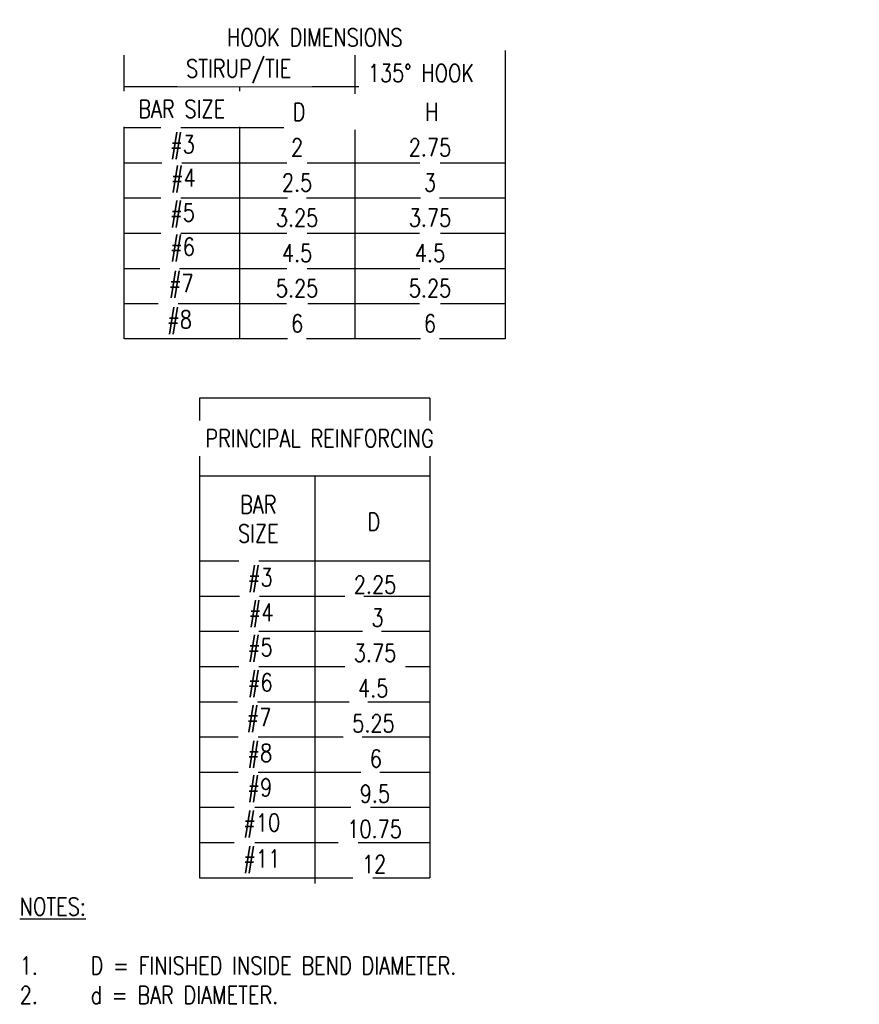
# Model space of a CAD drawing. Header units: inches. Extents: x -458 to 1900, y -406 to 193.
# Tile 8 of 15: x 12.66 to 18.59, y 45.61 to 52.55. Entities that reach past the tile are written whole.
import ezdxf

# ---------------------------------------------------------------- set-up
doc = ezdxf.new("R2010")
doc.units = ezdxf.units.IN
doc.header["$MEASUREMENT"] = 0
doc.layers.add('A-DETL-THIN', color=1, linetype='Continuous')
doc.layers.add('S-ANNO-NOTE', color=2, linetype='Continuous', lineweight=35)
doc.styles.add('Annotative', font='romans.shx', dxfattribs={"width": 0.8, "height": 0.125})

msp = doc.modelspace()

# ---------------------------------------------------------------- linework, layer by layer
at = {"layer": 'A-DETL-THIN', "lineweight": -3}
for p, q in [((13.4015, 52.3362), (16.089, 52.3362)), ((13.4015, 50.3014), (13.4015, 52.3362)), ((15.0265, 52.3362), (15.0265, 50.3014)), ((13.4015, 52.0804), (16.089, 52.0804)), ((14.214, 52.0804), (14.214, 50.3014)), ((13.4015, 51.7915), (16.089, 51.7915)), ((13.4015, 51.5431), (16.089, 51.5431)), ((13.4015, 51.2948), (16.089, 51.2948)), ((13.4015, 51.0464), (16.089, 51.0464)), ((13.4015, 50.7981), (16.089, 50.7981)), ((13.4015, 50.5497), (16.089, 50.5497)), ((16.089, 50.3014), (13.4015, 50.3014)), ((15.5577, 49.8816), (13.9327, 49.8816)), ((13.9327, 49.8816), (13.9327, 46.4992)), ((15.5577, 49.8816), (15.5577, 46.4992)), ((13.9327, 49.3349), (15.5577, 49.3349)), ((14.7452, 49.3349), (14.7452, 46.4584)), ((13.9327, 48.7344), (15.5577, 48.7344)), ((13.9327, 48.486), (15.5577, 48.486)), ((13.9327, 48.2377), (15.5577, 48.2377)), ((13.9327, 47.9893), (15.5577, 47.9893)), ((13.9327, 47.741), (15.5577, 47.741)), ((13.9327, 47.4926), (15.5577, 47.4926)), ((13.9327, 47.2443), (15.5577, 47.2443)), ((13.9327, 46.9959), (15.5577, 46.9959)), ((13.9327, 46.7476), (15.5577, 46.7476)), ((13.9327, 46.4992), (15.5577, 46.4992))]:
    msp.add_line(p, q, dxfattribs=at)

# ---------------------------------------------------------------- texts
at = {"layer": 'S-ANNO-NOTE', "lineweight": -3, "char_height": 0.125, "line_spacing_factor": 0.981704, "style": 'Annotative', "bg_fill": 2}
for s, insert, width, attachment_point in [('2', (14.6202, 51.6516), 0.016045, 5), ('2.75', (15.5577, 51.6516), 0.016045, 5), ('\\pxqc,t3.2,6.4,9.6,12.8,16,19.2,22.4,25.6,28.8,32,35.2,38.4,41.6,44.8,48,51.2,54.4,57.6,60.8,64,67.2,70.4,73.6,76.8,80,83.2,86.4,89.6,92.8,96,99.2,102.4;{BAR\\PSIZE}', (14.3468, 49.0298), 0.02813, 5), ('\\pxt3.2,6.4,9.6,12.8,16,19.2,22.4,25.6,28.8,32,35.2,38.4,41.6,44.8,48,51.2,54.4,57.6,60.8,64,67.2,70.4,73.6,76.8,80,83.2,86.4,89.6,92.8,96,99.2,102.4;{D}', (15.1166, 48.9477), 0.0067, 7)]:
    msp.add_mtext(s, dxfattribs=dict(at, insert=insert, width=width, attachment_point=attachment_point))
at = {"layer": 'S-ANNO-NOTE', "lineweight": -3, "insert": (15.0202, 48.0221), "char_height": 0.125, "attachment_point": 7, "line_spacing_factor": 0.981704, "style": 'Annotative', "bg_fill": 2}
msp.add_mtext('3.75', dxfattribs=at)
at = {"layer": 'S-ANNO-NOTE', "lineweight": -3, "insert": (12.6635, 46.3583), "char_height": 0.125, "width": 5.488984, "attachment_point": 1, "style": 'Annotative'}
msp.add_mtext('{\\LNOTES:\\P\\P\\pxi-3,l3,t3;}1.^ID = FINISHED INSIDE BEND DIAMETER.\\P2.^Id = BAR DIAMETER.', dxfattribs=at)

# ---------------------------------------------------------------- next in the draw order: texts
at = {"layer": 'S-ANNO-NOTE', "lineweight": -3, "char_height": 0.125, "line_spacing_factor": 0.981704, "style": 'Annotative', "bg_fill": 2}
for s, insert, width, attachment_point in [('\\pxt3.2,6.4,9.6,12.8,16,19.2,22.4,25.6,28.8,32,35.2,38.4,41.6,44.8,48,51.2,54.4,57.6,60.8,64,67.2,70.4,73.6,76.8,80,83.2,86.4,89.6,92.8,96,99.2,102.4;135%%D HOOK', (15.1192, 52.1135), 3, 7), ('\\pxt3.2,6.4,9.6,12.8,16,19.2,22.4,25.6,28.8,32,35.2,38.4,41.6,44.8,48,51.2,54.4,57.6,60.8,64,67.2,70.4,73.6,76.8,80,83.2,86.4,89.6,92.8,96,99.2,102.4;2.5', (14.6202, 51.4032), 0.006442, 5), ('\\pxt3.2,6.4,9.6,12.8,16,19.2,22.4,25.6,28.8,32,35.2,38.4,41.6,44.8,48,51.2,54.4,57.6,60.8,64,67.2,70.4,73.6,76.8,80,83.2,86.4,89.6,92.8,96,99.2,102.4;{#5}', (13.7238, 51.0871), 0.013023, 7), ('\\pxt3.2,6.4,9.6,12.8,16,19.2,22.4,25.6,28.8,32,35.2,38.4,41.6,44.8,48,51.2,54.4,57.6,60.8,64,67.2,70.4,73.6,76.8,80,83.2,86.4,89.6,92.8,96,99.2,102.4;{5.25}', (14.6202, 50.6581), 0.022367, 5), ('\\pxt3.2,6.4,9.6,12.8,16,19.2,22.4,25.6,28.8,32,35.2,38.4,41.6,44.8,48,51.2,54.4,57.6,60.8,64,67.2,70.4,73.6,76.8,80,83.2,86.4,89.6,92.8,96,99.2,102.4;{5.25}', (15.5577, 50.6582), 0.022367, 5), ('\\pxt3.2,6.4,9.6,12.8,16,19.2,22.4,25.6,28.8,32,35.2,38.4,41.6,44.8,48,51.2,54.4,57.6,60.8,64,67.2,70.4,73.6,76.8,80,83.2,86.4,89.6,92.8,96,99.2,102.4;PRINCIPAL REINFORCING', (14.7788, 49.5986), 1.735364, 5), ('\\pxt3.2,6.4,9.6,12.8,16,19.2,22.4,25.6,28.8,32,35.2,38.4,41.6,44.8,48,51.2,54.4,57.6,60.8,64,67.2,70.4,73.6,76.8,80,83.2,86.4,89.6,92.8,96,99.2,102.4;{3}', (15.1444, 48.2704), 0.006442, 7), ('\\pxt3.2,6.4,9.6,12.8,16,19.2,22.4,25.6,28.8,32,35.2,38.4,41.6,44.8,48,51.2,54.4,57.6,60.8,64,67.2,70.4,73.6,76.8,80,83.2,86.4,89.6,92.8,96,99.2,102.4;{#5}', (14.2726, 48.021), 0.013023, 7), ('\\pxt3.2,6.4,9.6,12.8,16,19.2,22.4,25.6,28.8,32,35.2,38.4,41.6,44.8,48,51.2,54.4,57.6,60.8,64,67.2,70.4,73.6,76.8,80,83.2,86.4,89.6,92.8,96,99.2,102.4;{#10}', (14.2402, 46.7838), 0.019325, 7), ('\\pxt3.2,6.4,9.6,12.8,16,19.2,22.4,25.6,28.8,32,35.2,38.4,41.6,44.8,48,51.2,54.4,57.6,60.8,64,67.2,70.4,73.6,76.8,80,83.2,86.4,89.6,92.8,96,99.2,102.4;10.75', (14.9743, 46.7803), 0.012764, 7)]:
    msp.add_mtext(s, dxfattribs=dict(at, insert=insert, width=width, attachment_point=attachment_point))

# ---------------------------------------------------------------- next in the draw order: texts
for s, insert, width, attachment_point in [('\\pxt3.2,6.4,9.6,12.8,16,19.2,22.4,25.6,28.8,32,35.2,38.4,41.6,44.8,48,51.2,54.4,57.6,60.8,64,67.2,70.4,73.6,76.8,80,83.2,86.4,89.6,92.8,96,99.2,102.4;HOOK DIMENSIONS', (14.7452, 52.365), 3, 8), ('\\pxt3.2,6.4,9.6,12.8,16,19.2,22.4,25.6,28.8,32,35.2,38.4,41.6,44.8,48,51.2,54.4,57.6,60.8,64,67.2,70.4,73.6,76.8,80,83.2,86.4,89.6,92.8,96,99.2,102.4;{D}', (14.5893, 51.8397), 3, 7), ('\\pxt3.2,6.4,9.6,12.8,16,19.2,22.4,25.6,28.8,32,35.2,38.4,41.6,44.8,48,51.2,54.4,57.6,60.8,64,67.2,70.4,73.6,76.8,80,83.2,86.4,89.6,92.8,96,99.2,102.4;{#4}', (13.7299, 51.3329), 0.013023, 7), ('\\pxt3.2,6.4,9.6,12.8,16,19.2,22.4,25.6,28.8,32,35.2,38.4,41.6,44.8,48,51.2,54.4,57.6,60.8,64,67.2,70.4,73.6,76.8,80,83.2,86.4,89.6,92.8,96,99.2,102.4;{#6}', (13.7238, 50.8464), 0.013023, 7), ('\\pxt3.2,6.4,9.6,12.8,16,19.2,22.4,25.6,28.8,32,35.2,38.4,41.6,44.8,48,51.2,54.4,57.6,60.8,64,67.2,70.4,73.6,76.8,80,83.2,86.4,89.6,92.8,96,99.2,102.4;{4.5}', (14.6202, 50.9065), 0.016045, 5), ('\\pxt3.2,6.4,9.6,12.8,16,19.2,22.4,25.6,28.8,32,35.2,38.4,41.6,44.8,48,51.2,54.4,57.6,60.8,64,67.2,70.4,73.6,76.8,80,83.2,86.4,89.6,92.8,96,99.2,102.4;{4.5}', (15.5577, 50.9066), 0.016045, 5), ('\\pxt3.2,6.4,9.6,12.8,16,19.2,22.4,25.6,28.8,32,35.2,38.4,41.6,44.8,48,51.2,54.4,57.6,60.8,64,67.2,70.4,73.6,76.8,80,83.2,86.4,89.6,92.8,96,99.2,102.4;{6}', (14.6202, 50.4098), 0.006442, 5), ('\\pxt3.2,6.4,9.6,12.8,16,19.2,22.4,25.6,28.8,32,35.2,38.4,41.6,44.8,48,51.2,54.4,57.6,60.8,64,67.2,70.4,73.6,76.8,80,83.2,86.4,89.6,92.8,96,99.2,102.4;{6}', (15.5577, 50.4099), 0.006442, 5), ('\\pxt3.2,6.4,9.6,12.8,16,19.2,22.4,25.6,28.8,32,35.2,38.4,41.6,44.8,48,51.2,54.4,57.6,60.8,64,67.2,70.4,73.6,76.8,80,83.2,86.4,89.6,92.8,96,99.2,102.4;2.25', (15.0202, 48.5031), 0.006442, 7), ('\\pxt3.2,6.4,9.6,12.8,16,19.2,22.4,25.6,28.8,32,35.2,38.4,41.6,44.8,48,51.2,54.4,57.6,60.8,64,67.2,70.4,73.6,76.8,80,83.2,86.4,89.6,92.8,96,99.2,102.4;{#4}', (14.2787, 48.2668), 0.013023, 7), ('\\pxt3.2,6.4,9.6,12.8,16,19.2,22.4,25.6,28.8,32,35.2,38.4,41.6,44.8,48,51.2,54.4,57.6,60.8,64,67.2,70.4,73.6,76.8,80,83.2,86.4,89.6,92.8,96,99.2,102.4;{#6}', (14.2726, 47.7726), 0.013023, 7), ('\\pxt3.2,6.4,9.6,12.8,16,19.2,22.4,25.6,28.8,32,35.2,38.4,41.6,44.8,48,51.2,54.4,57.6,60.8,64,67.2,70.4,73.6,76.8,80,83.2,86.4,89.6,92.8,96,99.2,102.4;9.5', (15.0621, 47.0287), 0.012764, 7), ('\\pxt3.2,6.4,9.6,12.8,16,19.2,22.4,25.6,28.8,32,35.2,38.4,41.6,44.8,48,51.2,54.4,57.6,60.8,64,67.2,70.4,73.6,76.8,80,83.2,86.4,89.6,92.8,96,99.2,102.4;{#11}', (14.2402, 46.5303), 0.019325, 7), ('\\pxt3.2,6.4,9.6,12.8,16,19.2,22.4,25.6,28.8,32,35.2,38.4,41.6,44.8,48,51.2,54.4,57.6,60.8,64,67.2,70.4,73.6,76.8,80,83.2,86.4,89.6,92.8,96,99.2,102.4;{12}', (15.0782, 46.532), 0.012764, 7)]:
    msp.add_mtext(s, dxfattribs=dict(at, insert=insert, width=width, attachment_point=attachment_point))

# ---------------------------------------------------------------- next in the draw order: texts
for s, insert, width, attachment_point in [('\\pxt3.2,6.4,9.6,12.8,16,19.2,22.4,25.6,28.8,32,35.2,38.4,41.6,44.8,48,51.2,54.4,57.6,60.8,64,67.2,70.4,73.6,76.8,80,83.2,86.4,89.6,92.8,96,99.2,102.4;STIRUP/TIE', (13.8374, 52.1039), 0.826529, 7), ('\\pxt3.2,6.4,9.6,12.8,16,19.2,22.4,25.6,28.8,32,35.2,38.4,41.6,44.8,48,51.2,54.4,57.6,60.8,64,67.2,70.4,73.6,76.8,80,83.2,86.4,89.6,92.8,96,99.2,102.4;H', (15.5235, 51.8399), 3, 7), ('\\pxt3.2,6.4,9.6,12.8,16,19.2,22.4,25.6,28.8,32,35.2,38.4,41.6,44.8,48,51.2,54.4,57.6,60.8,64,67.2,70.4,73.6,76.8,80,83.2,86.4,89.6,92.8,96,99.2,102.4;#3', (13.7238, 51.5683), 0.013023, 7), ('\\pxt3.2,6.4,9.6,12.8,16,19.2,22.4,25.6,28.8,32,35.2,38.4,41.6,44.8,48,51.2,54.4,57.6,60.8,64,67.2,70.4,73.6,76.8,80,83.2,86.4,89.6,92.8,96,99.2,102.4;3.25', (14.6202, 51.1548), 0.016045, 5), ('\\pxt3.2,6.4,9.6,12.8,16,19.2,22.4,25.6,28.8,32,35.2,38.4,41.6,44.8,48,51.2,54.4,57.6,60.8,64,67.2,70.4,73.6,76.8,80,83.2,86.4,89.6,92.8,96,99.2,102.4;{3.75}', (15.5577, 51.1549), 0.022367, 5), ('\\pxt3.2,6.4,9.6,12.8,16,19.2,22.4,25.6,28.8,32,35.2,38.4,41.6,44.8,48,51.2,54.4,57.6,60.8,64,67.2,70.4,73.6,76.8,80,83.2,86.4,89.6,92.8,96,99.2,102.4;{#7}', (13.7149, 50.5891), 0.013023, 7), ('\\pxt3.2,6.4,9.6,12.8,16,19.2,22.4,25.6,28.8,32,35.2,38.4,41.6,44.8,48,51.2,54.4,57.6,60.8,64,67.2,70.4,73.6,76.8,80,83.2,86.4,89.6,92.8,96,99.2,102.4;{#3}', (14.2726, 48.514), 0.013023, 7), ('\\pxt3.2,6.4,9.6,12.8,16,19.2,22.4,25.6,28.8,32,35.2,38.4,41.6,44.8,48,51.2,54.4,57.6,60.8,64,67.2,70.4,73.6,76.8,80,83.2,86.4,89.6,92.8,96,99.2,102.4;{#7}', (14.2637, 47.527), 0.013023, 7), ('\\pxt3.2,6.4,9.6,12.8,16,19.2,22.4,25.6,28.8,32,35.2,38.4,41.6,44.8,48,51.2,54.4,57.6,60.8,64,67.2,70.4,73.6,76.8,80,83.2,86.4,89.6,92.8,96,99.2,102.4;{6}', (15.1332, 47.277), 0.006442, 7)]:
    msp.add_mtext(s, dxfattribs=dict(at, insert=insert, width=width, attachment_point=attachment_point))

# ---------------------------------------------------------------- next in the draw order: linework, layer by layer
at = {"layer": 'A-DETL-THIN', "lineweight": -3}
msp.add_line((16.089, 52.3362), (16.089, 50.3014), dxfattribs=at)

# ---------------------------------------------------------------- next in the draw order: texts
at = {"layer": 'S-ANNO-NOTE', "lineweight": -3, "char_height": 0.125, "line_spacing_factor": 0.981704, "style": 'Annotative', "bg_fill": 2}
for s, insert, width, attachment_point in [('\\pxqc,t3.2,6.4,9.6,12.8,16,19.2,22.4,25.6,28.8,32,35.2,38.4,41.6,44.8,48,51.2,54.4,57.6,60.8,64,67.2,70.4,73.6,76.8,80,83.2,86.4,89.6,92.8,96,99.2,102.4;BAR SIZE', (13.8065, 51.9229), 1.556426, 5), ('\\pxt3.2,6.4,9.6,12.8,16,19.2,22.4,25.6,28.8,32,35.2,38.4,41.6,44.8,48,51.2,54.4,57.6,60.8,64,67.2,70.4,73.6,76.8,80,83.2,86.4,89.6,92.8,96,99.2,102.4;{3}', (15.5577, 51.4033), 0.006442, 5), ('\\pxt3.2,6.4,9.6,12.8,16,19.2,22.4,25.6,28.8,32,35.2,38.4,41.6,44.8,48,51.2,54.4,57.6,60.8,64,67.2,70.4,73.6,76.8,80,83.2,86.4,89.6,92.8,96,99.2,102.4;{#8}', (13.7035, 50.3334), 0.013023, 7), ('\\pxt3.2,6.4,9.6,12.8,16,19.2,22.4,25.6,28.8,32,35.2,38.4,41.6,44.8,48,51.2,54.4,57.6,60.8,64,67.2,70.4,73.6,76.8,80,83.2,86.4,89.6,92.8,96,99.2,102.4;5.25', (15.0089, 47.5254), 0.006442, 7), ('\\pxt3.2,6.4,9.6,12.8,16,19.2,22.4,25.6,28.8,32,35.2,38.4,41.6,44.8,48,51.2,54.4,57.6,60.8,64,67.2,70.4,73.6,76.8,80,83.2,86.4,89.6,92.8,96,99.2,102.4;{#8}', (14.2691, 47.2751), 0.013023, 7)]:
    msp.add_mtext(s, dxfattribs=dict(at, insert=insert, width=width, attachment_point=attachment_point))

# ---------------------------------------------------------------- next in the draw order: texts
at = {"layer": 'S-ANNO-NOTE', "lineweight": -3, "char_height": 0.125, "attachment_point": 7, "line_spacing_factor": 0.981704, "style": 'Annotative', "bg_fill": 2}
for s, insert, width in [('\\pxt3.2,6.4,9.6,12.8,16,19.2,22.4,25.6,28.8,32,35.2,38.4,41.6,44.8,48,51.2,54.4,57.6,60.8,64,67.2,70.4,73.6,76.8,80,83.2,86.4,89.6,92.8,96,99.2,102.4;4.5', (15.0503, 47.7737), 0.006442), ('\\pxt3.2,6.4,9.6,12.8,16,19.2,22.4,25.6,28.8,32,35.2,38.4,41.6,44.8,48,51.2,54.4,57.6,60.8,64,67.2,70.4,73.6,76.8,80,83.2,86.4,89.6,92.8,96,99.2,102.4;{#9}', (14.2691, 47.0317), 0.013023)]:
    msp.add_mtext(s, dxfattribs=dict(at, insert=insert, width=width))

doc.saveas('drawing.dxf')
